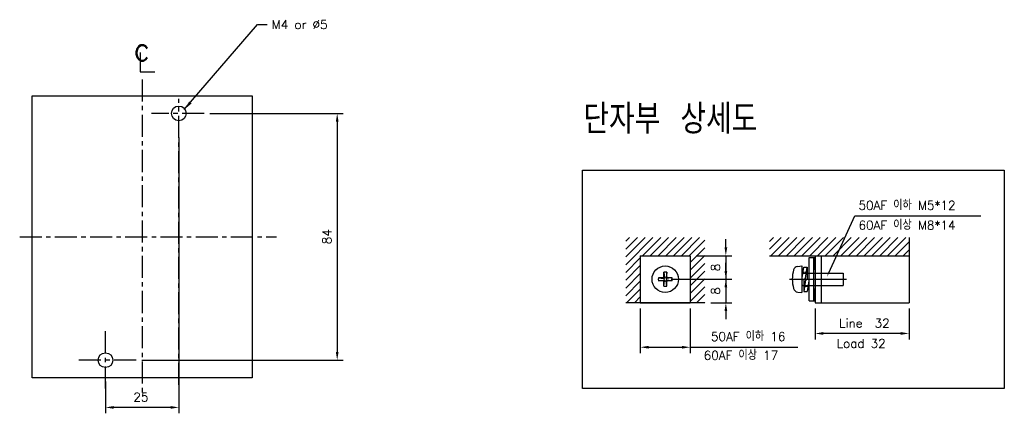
# Model space of a CAD drawing. Extents: x 2148 to 5118, y -907 to 1533.
# Tile 15 of 29: x 4466 to 4801, y 1087 to 1221. Entities that reach past the tile are written whole.
import ezdxf
from ezdxf import colors
from ezdxf.entities.mleader import LeaderData, LeaderLine
from ezdxf.math import Vec2, Vec3

# ---------------------------------------------------------------- set-up
doc = ezdxf.new("R2010")
doc.units = 0
doc.header["$LTSCALE"] = 3
doc.header["$MEASUREMENT"] = 0
for name, pattern in [('CENTER', [2, 1.25, -0.25, 0.25, -0.25]), ('HIDDEN', [0.375, 0.25, -0.125]), ('PHANTOMX2', [127, 63.5, -12.7, 12.7, -12.7, 12.7, -12.7])]:
    doc.linetypes.add(name, pattern=pattern)
doc.layers.get('0').update_dxf_attribs({"linetype": 'CONTINUOUS'})
doc.layers.get('Defpoints').update_dxf_attribs({"linetype": 'CONTINUOUS'})
for name, color, linetype in [('bo', 7, 'CONTINUOUS'), ('cen', 1, 'CENTER'), ('di', 3, 'CONTINUOUS'), ('DIM', 3, 'CONTINUOUS'), ('dwg', 7, 'CONTINUOUS'), ('HIDE', 2, 'HIDDEN'), ('NOTE', 4, 'CONTINUOUS'), ('ph', 6, 'PHANTOMX2')]:
    doc.layers.add(name, color=color, linetype=linetype)
doc.styles.add('K25', font='TXT', dxfattribs={"width": 0.9, "height": 2.5, "bigfont": 'TBHAN'})
doc.styles.add('KIM', font='ROMANS.shx', dxfattribs={"height": 5, "bigfont": 'GSG1.shx'})
doc.styles.get("Standard").update_dxf_attribs({"font": 'romans.shx', "height": 3, "bigfont": 'ghs.shx'})
doc.dimstyles.get("Standard").update_dxf_attribs({"dimtxt": 0.18, "dimasz": 0.18, "dimexe": 0.18, "dimexo": 0.0625, "dimgap": 0.09, "dimtad": 0, "dimtih": 1, "dimtoh": 1, "dimdec": 4, "dimzin": 0, "dimdsep": 46, "dimtxsty": 'Standard', "dimcen": 0.09, "dimadec": 0, "dimazin": 0, "dimtfac": 1, "dimtdec": 4, "dimtofl": 0, "dimtmove": 0, "dimatfit": 3, "dimfxl": 0, "dimtolj": 1, "dimtzin": 0, "dimarcsym": 0})
doc.dimstyles.new('STANDARD$0', dxfattribs={"dimtxt": 5, "dimasz": 5, "dimexe": 1, "dimexo": 2, "dimgap": 2, "dimtad": 1, "dimdec": 4, "dimzin": 12, "dimdsep": 46, "dimtxsty": 'KIM', "dimcen": -1, "dimdle": 0.1, "dimadec": 0, "dimazin": 0, "dimtfac": 1, "dimtdec": 4, "dimtmove": 0, "dimatfit": 3, "dimfxl": 0, "dimtolj": 1, "dimtzin": 0, "dimarcsym": 0})

# ---------------------------------------------------------------- blocks, each defined once
blk = doc.blocks.new('*D32')
at = {"layer": 'Defpoints', "color": 0}
for p in [(4520.11, 1182.55), (4495.11, 1099.55), (4495.11, 1088.69)]:
    blk.add_point(p, dxfattribs=at)
at = {"layer": 'di'}
for p, q in [((4520.11, 1180.55), (4520.11, 1086.69)), ((4495.11, 1097.55), (4495.11, 1086.69)), ((4517.31, 1088.69), (4497.91, 1088.69))]:
    blk.add_line(p, q, dxfattribs=at)
for points in [[(4497.91, 1089.16), (4497.91, 1088.22), (4495.11, 1088.69)], [(4517.31, 1089.16), (4517.31, 1088.22), (4520.11, 1088.69)]]:
    blk.add_solid(points, dxfattribs=at)
at = {"layer": 'di', "insert": (4507.18, 1092.19), "char_height": 3, "attachment_point": 5}
blk.add_mtext('\\A1;25', dxfattribs=at)
blk = doc.blocks.new('*D34')
at = {"layer": 'Defpoints', "color": 0}
for p in [(4528.73, 1188.77), (4505.54, 1104.77), (4574.09, 1104.77)]:
    blk.add_point(p, dxfattribs=at)
at = {"layer": 'di'}
for p, q in [((4530.73, 1188.77), (4576.09, 1188.77)), ((4574.09, 1185.97), (4574.09, 1107.57)), ((4507.54, 1104.77), (4576.09, 1104.77))]:
    blk.add_line(p, q, dxfattribs=at)
for points in [[(4573.62, 1185.97), (4574.55, 1185.97), (4574.09, 1188.77)], [(4573.62, 1107.57), (4574.55, 1107.57), (4574.09, 1104.77)]]:
    blk.add_solid(points, dxfattribs=at)
at = {"layer": 'di', "insert": (4570.59, 1146.77), "char_height": 3, "attachment_point": 5, "rotation": 90}
blk.add_mtext('\\A1;84', dxfattribs=at)
blk = doc.blocks.new('*D35')
at = {"layer": 'Defpoints', "color": 0}
for p in [(4677.41, 1124.33), (4694.41, 1124.33), (4694.41, 1109.17)]:
    blk.add_point(p, dxfattribs=at)
at = {"layer": 'di'}
for p, q in [((4677.41, 1122.33), (4677.41, 1107.17)), ((4694.41, 1122.33), (4694.41, 1107.17)), ((4680.21, 1109.17), (4691.61, 1109.17)), ((4694.41, 1109.17), (4731.12, 1109.17))]:
    blk.add_line(p, q, dxfattribs=at)
for points in [[(4680.21, 1109.64), (4680.21, 1108.71), (4677.41, 1109.17)], [(4691.61, 1109.64), (4691.61, 1108.71), (4694.41, 1109.17)]]:
    blk.add_solid(points, dxfattribs=at)
at = {"layer": 'di', "insert": (4714.16, 1112.77), "char_height": 3, "attachment_point": 5}
blk.add_mtext('\\A1;50AF 이하 16', dxfattribs=at)
blk = doc.blocks.new('*D36')
at = {"layer": 'Defpoints', "color": 0}
for p in [(4685.91, 1132.33), (4699.39, 1124.33), (4706.56, 1124.33)]:
    blk.add_point(p, dxfattribs=at)
at = {"layer": 'di'}
for p, q in [((4706.56, 1135.13), (4706.56, 1137.93)), ((4687.91, 1132.33), (4708.56, 1132.33)), ((4706.56, 1132.33), (4706.56, 1124.33)), ((4701.39, 1124.33), (4708.56, 1124.33)), ((4706.56, 1121.53), (4706.56, 1118.73))]:
    blk.add_line(p, q, dxfattribs=at)
for points in [[(4706.1, 1135.13), (4707.03, 1135.13), (4706.56, 1132.33)], [(4706.1, 1121.53), (4707.03, 1121.53), (4706.56, 1124.33)]]:
    blk.add_solid(points, dxfattribs=at)
at = {"layer": 'di', "insert": (4703.06, 1128.33), "char_height": 3, "attachment_point": 5, "rotation": 90}
blk.add_mtext('\\A1;8', dxfattribs=at)
blk = doc.blocks.new('*D37')
at = {"layer": 'Defpoints', "color": 0}
for p in [(4694.41, 1140.33), (4694.41, 1132.33), (4706.56, 1132.33)]:
    blk.add_point(p, dxfattribs=at)
at = {"layer": 'di'}
for p, q in [((4706.56, 1143.13), (4706.56, 1145.93)), ((4696.41, 1140.33), (4708.56, 1140.33)), ((4706.56, 1140.33), (4706.56, 1132.33)), ((4696.41, 1132.33), (4708.56, 1132.33)), ((4706.56, 1129.53), (4706.56, 1126.73))]:
    blk.add_line(p, q, dxfattribs=at)
for points in [[(4706.1, 1143.13), (4707.03, 1143.13), (4706.56, 1140.33)], [(4706.1, 1129.53), (4707.03, 1129.53), (4706.56, 1132.33)]]:
    blk.add_solid(points, dxfattribs=at)
at = {"layer": 'di', "insert": (4703.06, 1136.33), "char_height": 3, "attachment_point": 5, "rotation": 90}
blk.add_mtext('\\A1;8', dxfattribs=at)
blk = doc.blocks.new('bxx')
at = {"layer": 'bo', "linetype": 'Continuous'}
for p, q in [((681.63, -342.37), (682.83, -333.73)), ((682.83, -333.73), (685.23, -333.73)), ((684.03, -341.5), (685.23, -333.73)), ((685.23, -333.73), (685.23, -342.12)), ((681.63, -342.37), (684.03, -341.5)), ((682.83, -341.93), (682.83, -350.33)), ((684.03, -342.56), (686.43, -341.69)), ((684.67, -337.33), (685.23, -337.33)), ((686.43, -341.69), (685.23, -350.33)), ((684.03, -342.56), (682.83, -350.33)), ((682.83, -346.73), (683.39, -346.73)), ((682.83, -350.33), (685.23, -350.33))]:
    blk.add_line(p, q, dxfattribs=at)
at = {"layer": 'HIDE'}
for p, q in [((682.33, -337.33), (684.67, -337.33)), ((683.39, -346.73), (685.73, -346.73))]:
    blk.add_line(p, q, dxfattribs=at)
blk = doc.blocks.new('*D38')
at = {"layer": 'Defpoints', "color": 0}
for p in [(4736.99, 1124.33), (4768.99, 1124.33), (4736.99, 1113.86)]:
    blk.add_point(p, dxfattribs=at)
at = {"layer": 'di'}
for p, q in [((4736.99, 1122.33), (4736.99, 1111.86)), ((4768.99, 1122.33), (4768.99, 1111.86)), ((4766.19, 1113.86), (4739.79, 1113.86))]:
    blk.add_line(p, q, dxfattribs=at)
for points in [[(4739.79, 1114.33), (4739.79, 1113.39), (4736.99, 1113.86)], [(4766.19, 1114.33), (4766.19, 1113.39), (4768.99, 1113.86)]]:
    blk.add_solid(points, dxfattribs=at)
at = {"layer": 'di', "insert": (4753.79, 1117.36), "char_height": 3, "attachment_point": 5}
blk.add_mtext('\\A1;Line  32', dxfattribs=at)

msp = doc.modelspace()

# ---------------------------------------------------------------- hatches: boundary and pattern name
h = msp.add_hatch()
h.set_pattern_fill('ANSI31', color=256, scale=15, style=0)
h.set_pattern_definition([(45, (5365.6966, 231.5916), (-1.3258252, 1.3258252), [])])
h.paths.add_polyline_path([(4699.387, 1146.548), (4672.428, 1146.548), (4672.428, 1124.329), (4677.407, 1124.329), (4677.407, 1140.329), (4694.407, 1140.329), (4694.407, 1124.329), (4699.387, 1124.329)])
h = msp.add_hatch()
h.set_pattern_fill('ANSI31', color=256, scale=15, style=0)
h.set_pattern_definition([(45, (5369.6692, 231.5916), (-1.3258252, 1.3258252), [])])
h.paths.add_polyline_path([(4721.451, 1146.548), (4721.451, 1140.329), (4768.993, 1140.329), (4768.993, 1146.548)])

# ---------------------------------------------------------------- linework, layer by layer
for p, q in [((4768.993, 1146.548), (4768.993, 1124.329)), ((4677.407, 1140.329), (4677.407, 1124.329)), ((4677.407, 1140.329), (4694.407, 1140.329)), ((4694.407, 1140.329), (4694.407, 1124.329)), ((4721.451, 1140.329), (4768.993, 1140.329)), ((4734.945, 1124.979), (4734.945, 1139.679)), ((4734.945, 1139.679), (4736.545, 1139.679)), ((4736.545, 1124.979), (4736.545, 1139.679)), ((4736.545, 1139.679), (4736.845, 1139.679)), ((4736.845, 1139.679), (4736.845, 1135.979)), ((4736.993, 1140.329), (4736.993, 1124.329)), ((4738.993, 1140.329), (4738.993, 1124.329)), ((4685.407, 1134.677), (4685.618, 1132.812)), ((4685.407, 1133.163), (4685.407, 1134.677)), ((4686.407, 1134.677), (4686.197, 1132.812)), ((4686.407, 1133.163), (4686.407, 1134.677)), ((4731.052, 1136.702), (4732.514, 1136.829)), ((4732.514, 1136.829), (4732.514, 1127.829)), ((4732.814, 1134.429), (4746.514, 1134.429)), ((4746.514, 1134.429), (4746.514, 1130.229)), ((4685.074, 1132.829), (4683.56, 1132.829)), ((4683.56, 1131.829), (4685.425, 1132.04)), ((4685.074, 1131.829), (4683.56, 1131.829)), ((4685.074, 1131.829), (4683.56, 1131.829)), ((4683.571, 1132.829), (4685.425, 1132.619)), ((4685.407, 1129.982), (4685.618, 1131.847)), ((4685.407, 1129.982), (4685.407, 1131.496)), ((4686.407, 1129.982), (4686.197, 1131.847)), ((4687.895, 1132.829), (4686.39, 1132.619)), ((4687.895, 1131.829), (4686.39, 1132.04)), ((4686.407, 1133.163), (4686.407, 1134.006)), ((4686.407, 1129.982), (4686.407, 1131.496)), ((4688.255, 1132.829), (4686.741, 1132.829)), ((4688.255, 1132.829), (4686.741, 1132.829)), ((4688.255, 1131.829), (4686.741, 1131.829)), ((4731.052, 1127.957), (4732.514, 1127.829)), ((4732.814, 1130.229), (4746.514, 1130.229)), ((4736.545, 1128.979), (4736.545, 1128.979)), ((4736.845, 1124.979), (4736.845, 1128.679)), ((4699.387, 1124.329), (4672.428, 1124.329)), ((4677.407, 1124.329), (4694.407, 1124.329)), ((4734.945, 1124.979), (4736.545, 1124.979)), ((4736.545, 1124.979), (4736.845, 1124.979)), ((4736.993, 1124.329), (4768.993, 1124.329))]:
    msp.add_line(p, q)
msp.add_circle((4685.907, 1132.329), 4.5)
for centre, radius, start, end in [((4685.907, 1132.329), 2.4, 77.9753, 102.0247), ((4741.214, 1132.329), 12, 164.50603, 195.49397), ((4731.191, 1135.108), 1.6, 95, 164.50603), ((4732.814, 1134.729), 0.3, 180, 270), ((4736.545, 1135.979), 0.3, 270, 0), ((4685.907, 1132.329), 2.4, 167.9753, 192.0247), ((4685.074, 1133.163), 0.333, 270, 0), ((4685.074, 1131.496), 0.333, 0, 90), ((4685.907, 1132.329), 0.5, 143.94661, 216.05339), ((4685.454, 1132.783), 0.167, 260, 10), ((4685.454, 1131.876), 0.167, 350, 100), ((4685.907, 1132.329), 0.5, 53.94661, 126.05339), ((4685.907, 1132.329), 0.5, 233.94661, 306.05339), ((4686.361, 1132.783), 0.167, 170, 280), ((4686.361, 1131.876), 0.167, 80, 190), ((4685.907, 1132.329), 0.5, 323.94661, 36.05339), ((4686.741, 1133.163), 0.333, 180, 270), ((4686.741, 1131.496), 0.333, 90, 180), ((4685.907, 1132.329), 2.4, 347.9753, 12.0247), ((4685.907, 1132.329), 2.4, 257.9753, 282.0247), ((4731.191, 1129.551), 1.6, 195.49397, 265), ((4732.814, 1129.929), 0.3, 90, 180), ((4736.545, 1128.679), 0.3, 0, 90)]:
    msp.add_arc(centre, radius, start, end)
at = {"layer": 'cen', "ltscale": 2}
for p, q in [((4507.611, 1200.313), (4507.611, 1093.145)), ((4520.111, 1096.412), (4520.111, 1193.679)), ((4528.726, 1188.772), (4510.767, 1188.772)), ((4465.868, 1146.772), (4553.407, 1146.772)), ((4495.111, 1095.116), (4495.111, 1114.622)), ((4505.536, 1104.772), (4485.149, 1104.772))]:
    msp.add_line(p, q, dxfattribs=at)
at = {"layer": 'cen', "ltscale": 10}
msp.add_line((4728.2, 1132.329), (4747.71, 1132.329), dxfattribs=at)
at = {"layer": 'di'}
msp.add_lwpolyline([(4657.646, 1169.499), (4801.472, 1169.499), (4801.472, 1095.106), (4657.646, 1095.106)], close=True, dxfattribs=at)
at = {"layer": 'dwg', "color": 7}
for centre in [(4520.111, 1188.772), (4495.111, 1104.772)]:
    msp.add_circle(centre, 2.5, dxfattribs=at)
at = {"layer": 'NOTE'}
for p, q in [((4506.972, 1209.485), (4506.972, 1202.965)), ((4506.972, 1202.965), (4511.929, 1202.965))]:
    msp.add_line(p, q, dxfattribs=at)
at = {"layer": 'ph'}
for p, q in [((4470.111, 1098.772), (4470.111, 1194.772)), ((4470.111, 1194.772), (4545.111, 1194.772)), ((4545.111, 1194.772), (4545.111, 1098.772)), ((4545.111, 1098.772), (4470.111, 1098.772))]:
    msp.add_line(p, q, dxfattribs=at)

# ---------------------------------------------------------------- block references
at = {"xscale": 0.5, "yscale": 0.5, "zscale": 0.5}
msp.add_blockref('bxx', (4391.698, 1303.344), dxfattribs=at)

# ---------------------------------------------------------------- texts
at = {"layer": 'di', "insert": (4658.002, 1191.826), "char_height": 10, "width": 116.39597, "attachment_point": 1}
msp.add_mtext('{\\Fromans,hgs|c129;단자부 상세도}', dxfattribs=at)
at = {"layer": 'di', "char_height": 3, "attachment_point": 1}
for s, insert in [('50AF 이하 M5*12', (4751.774, 1158.964)), ('60AF 이상 M8*14', (4751.774, 1152.207)), ('\\A1;Load 32', (4744.326, 1111.967)), ('\\A1;60AF 이상 17', (4699.008, 1107.899))]:
    msp.add_mtext(s, dxfattribs=dict(at, insert=insert))
at = {"layer": 'DIM', "insert": (4551.775, 1220.516), "char_height": 3, "attachment_point": 1}
msp.add_mtext('M4 or %%C5', dxfattribs=at)
at = {"layer": 'NOTE', "style": 'K25', "width": 0.9}
msp.add_text('c', height=7.925, dxfattribs=at).set_placement((4504.756, 1206.715))

# ---------------------------------------------------------------- dimensions: what is measured, and where the dimension line sits
at = {"layer": 'di'}
dim = msp.add_linear_dim(base=(4574.085, 1104.772), p1=(4528.726, 1188.772), p2=(4505.536, 1104.772), angle=90, dimstyle='STANDARD$0', override={"dimtxt": 3, "dimasz": 2.8, "dimexe": 2, "dimdec": 2, "dimzin": 8, "dimtxsty": 'Standard', "dimcen": 0, "dimclrd": 256, "dimclre": 256, "dimclrt": 256, "dimadec": 2, "dimazin": 2, "dimtfac": 0.6, "dimtdec": 2, "dimtzin": 8, "dimlwd": 65535, "dimlwe": 65535, "dimarcsym": 1}, dxfattribs=at)
dim.commit()
dim.dimension.update_dxf_attribs({"geometry": '*D34', "text_midpoint": (4570.585, 1146.772)})
dim = msp.add_linear_dim(base=(4495.111, 1088.689), p1=(4520.111, 1182.554), p2=(4495.111, 1099.554), dimstyle='STANDARD$0', override={"dimtxt": 3, "dimasz": 2.8, "dimexe": 2, "dimdec": 2, "dimzin": 8, "dimtxsty": 'Standard', "dimcen": 0, "dimclrd": 256, "dimclre": 256, "dimclrt": 256, "dimadec": 2, "dimazin": 2, "dimtfac": 0.6, "dimtdec": 2, "dimtzin": 8, "dimlwd": 65535, "dimlwe": 65535, "dimarcsym": 1}, dxfattribs=at)
dim.commit()
dim.dimension.update_dxf_attribs({"geometry": '*D32', "text_midpoint": (4507.18, 1088.689), "dimtype": 160})
for base, p1, p2, picture, middle in [((4706.564, 1132.329), (4694.407, 1140.329), (4694.407, 1132.329), '*D37', (4706.564, 1136.329)), ((4706.564, 1124.329), (4685.907, 1132.329), (4699.387, 1124.329), '*D36', (4706.564, 1128.329))]:
    dim = msp.add_linear_dim(base=base, p1=p1, p2=p2, angle=90, dimstyle='STANDARD$0', override={"dimtxt": 3, "dimasz": 2.8, "dimexe": 2, "dimdec": 2, "dimzin": 8, "dimtxsty": 'Standard', "dimcen": 0, "dimclrd": 256, "dimclre": 256, "dimclrt": 256, "dimadec": 2, "dimazin": 2, "dimtfac": 0.6, "dimtdec": 2, "dimtzin": 8, "dimlwd": 65535, "dimlwe": 65535, "dimarcsym": 1}, dxfattribs=at)
    dim.commit()
    dim.dimension.update_dxf_attribs({"geometry": picture, "text_midpoint": middle, "dimtype": 160})
for base, p1, p2, text, picture, middle in [((4694.407, 1109.172), (4677.407, 1124.329), (4694.407, 1124.329), '50AF 이하 16', '*D35', (4714.164, 1109.172)), ((4736.993, 1113.859), (4768.993, 1124.329), (4736.993, 1124.329), 'Line  32', '*D38', (4753.795, 1113.859))]:
    dim = msp.add_linear_dim(base=base, p1=p1, p2=p2, text=text, dimstyle='STANDARD$0', override={"dimtxt": 3, "dimasz": 2.8, "dimexe": 2, "dimdec": 2, "dimzin": 8, "dimtxsty": 'Standard', "dimcen": 0, "dimclrd": 256, "dimclre": 256, "dimclrt": 256, "dimadec": 2, "dimazin": 2, "dimtfac": 0.6, "dimtdec": 2, "dimtzin": 8, "dimlwd": 65535, "dimlwe": 65535, "dimarcsym": 1}, dxfattribs=at)
    dim.commit()
    dim.dimension.update_dxf_attribs({"geometry": picture, "text_midpoint": middle, "dimtype": 160})

# ---------------------------------------------------------------- leaders
ml = msp.add_multileader_mtext('Standard', dxfattribs=at)
ml.set_content(' ', color=256)
ml.set_leader_properties()
ml.build(insert=Vec2(0, 0))
ml.multileader.update_dxf_attribs({"text_right_attachment_type": 6, "dogleg_length": 0.36, "arrow_head_size": 1.44})
ctx = ml.context
ctx.base_point, ctx.char_height, ctx.arrow_head_size, ctx.landing_gap_size, ctx.plane_origin = Vec3(4793.522, 1153.941), 1.44, 1.44, 0.72, Vec3(4743.952, 1143.072)
ctx.right_attachment = 6
notes = []
notes.append((ctx, [(0, (1, 1, 0), (4750.573, 1153.941), (1, 0), 42.949, [(0, [(4741.019, 1133.218)], 0, [])])]))
ctx.mtext.insert, ctx.mtext.flow_direction = Vec3(4794.242, 1154.661), 5
at = {"layer": 'DIM', "annotation_type": 0, "has_hookline": 1, "hookline_direction": 0, "text_width": 21.429}
msp.add_leader([(4521.956, 1190.06), (4546.975, 1219.016), (4550.175, 1219.016)], dimstyle='Standard', override={"dimscale": 1.6, "dimtxt": 2, "dimasz": 2, "dimexe": 1, "dimexo": 1, "dimgap": 1, "dimtad": 0, "dimtih": 0, "dimtoh": 0, "dimdec": 1, "dimzin": 8, "dimcen": 0, "dimadec": 2, "dimazin": 2, "dimtm": 0.1, "dimtfac": 0.6, "dimtdec": 1, "dimtofl": 1}, dxfattribs=at)
for ctx, leaders in notes:
    for number, flags, end, landing, length, lines in leaders:
        leader = LeaderData()
        leader.index, (leader.has_last_leader_line, leader.has_dogleg_vector, leader.attachment_direction) = number, flags
        leader.last_leader_point, leader.dogleg_vector, leader.dogleg_length = Vec3(end), Vec3(landing), length
        for number, points, colour, breaks in lines:
            line = LeaderLine()
            line.index, line.vertices, line.color, line.breaks = number, Vec3.list(points), colors.encode_raw_color(colour), breaks
            leader.lines.append(line)
        ctx.leaders.append(leader)

doc.saveas('drawing.dxf')
